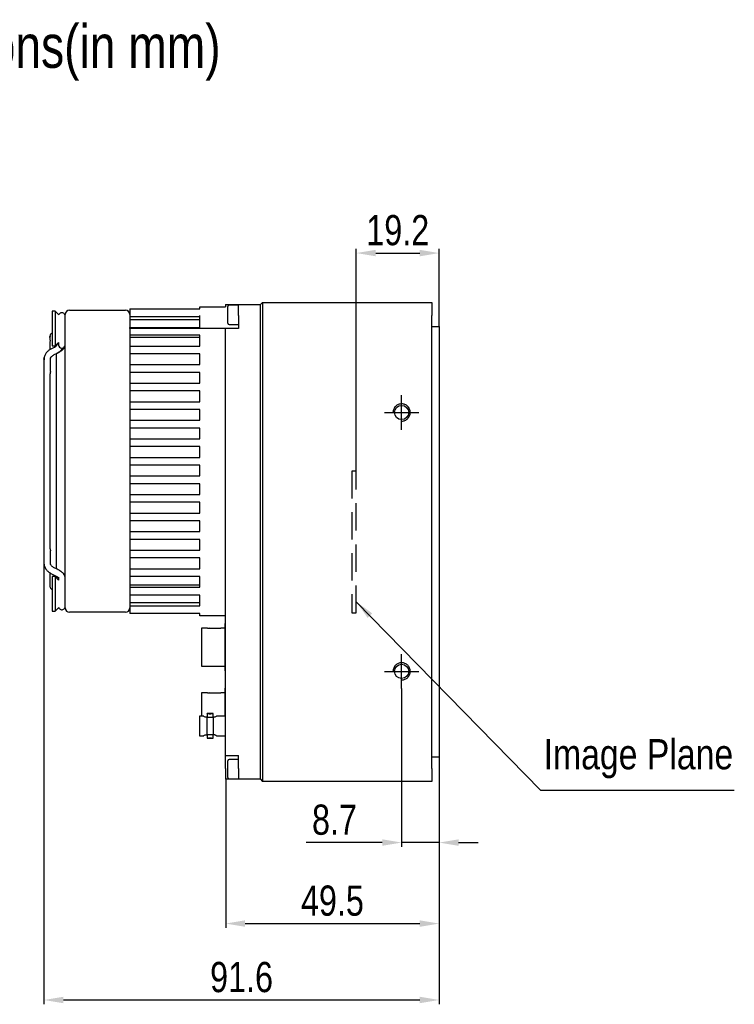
# Model space of a CAD drawing. Header units: millimetres. Extents: x 0 to 13214, y 0 to 1151.
# Tile 3 of 7: x 12890 to 13056, y 923 to 1151. Entities that reach past the tile are written whole.
import ezdxf

# ---------------------------------------------------------------- set-up
doc = ezdxf.new("R2010")
doc.units = ezdxf.units.MM
doc.header["$LTSCALE"] = 5
for name, pattern in [('CENTER', [50.8, 31.75, -6.35, 6.35, -6.35]), ('CENTER2', [28.575, 19.05, -3.175, 3.175, -3.175]), ('HIDDEN', [1.905, 1.27, -0.635])]:
    doc.linetypes.add(name, pattern=pattern)
for name, color, linetype, lineweight in [('粗实线-AW', 7, 'Continuous', 50), ('细实线', 3, 'Continuous', 25), ('细点画线', 1, 'CENTER2', 25)]:
    doc.layers.add(name, color=color, linetype=linetype, lineweight=lineweight)
doc.styles.add('iTek', font='txt', dxfattribs={"width": 0.8, "height": 7})
doc.dimstyles.new('iTek', dxfattribs={"dimscale": 0, "dimtxt": 7, "dimasz": 4.5, "dimexe": 1, "dimexo": 0, "dimgap": 1.5, "dimtad": 1, "dimtoh": 1, "dimdsep": 46, "dimtxsty": 'iTek', "dimcen": 4, "dimclrd": 256, "dimclre": 256, "dimclrt": 256, "dimazin": 2, "dimtfac": 1, "dimtmove": 0, "dimatfit": 3, "dimfxl": 1, "dimlwd": -1, "dimlwe": -1, "dimarcsym": 0})

# ---------------------------------------------------------------- blocks, each defined once
blk = doc.blocks.new('*D732')
at = {"layer": 'Defpoints', "color": 0}
for p in [(12987.59, 979.86), (12938.12, 974.76), (12987.59, 941.32)]:
    blk.add_point(p, dxfattribs=at)
at = {"layer": '细实线'}
for p, q in [((12987.59, 979.86), (12987.59, 940.32)), ((12938.12, 974.76), (12938.12, 940.32)), ((12942.62, 941.32), (12983.09, 941.32))]:
    blk.add_line(p, q, dxfattribs=at)
for points in [[(12942.62, 942.07), (12942.62, 940.57), (12938.12, 941.32)], [(12983.09, 942.07), (12983.09, 940.57), (12987.59, 941.32)]]:
    blk.add_solid(points, dxfattribs=at)
at = {"layer": '细实线', "insert": (12962.85, 946.59), "char_height": 7, "attachment_point": 5, "style": 'iTek'}
blk.add_mtext('49.5', dxfattribs=at)
blk = doc.blocks.new('*D733')
at = {"layer": 'Defpoints', "color": 0}
for p in [(12896.02, 1024.83), (12987.59, 979.86), (12987.59, 923.61)]:
    blk.add_point(p, dxfattribs=at)
at = {"layer": '细实线'}
for p, q in [((12896.02, 1024.83), (12896.02, 922.61)), ((12987.59, 979.86), (12987.59, 922.61)), ((12900.52, 923.61), (12983.09, 923.61))]:
    blk.add_line(p, q, dxfattribs=at)
for points in [[(12900.52, 924.36), (12900.52, 922.86), (12896.02, 923.61)], [(12983.09, 924.36), (12983.09, 922.86), (12987.59, 923.61)]]:
    blk.add_solid(points, dxfattribs=at)
at = {"layer": '细实线', "insert": (12941.8, 928.88), "char_height": 7, "attachment_point": 5, "style": 'iTek'}
blk.add_mtext('91.6', dxfattribs=at)
blk = doc.blocks.new('*D745')
at = {"layer": 'Defpoints', "color": 0}
for p in [(12978.89, 995.76), (12987.59, 979.86), (12987.59, 960.09)]:
    blk.add_point(p, dxfattribs=at)
at = {"layer": '细实线'}
for p, q in [((12978.89, 995.76), (12978.89, 959.09)), ((12987.59, 979.86), (12987.59, 959.09)), ((12974.39, 960.09), (12956.77, 960.09)), ((12987.59, 960.09), (12978.89, 960.09)), ((12992.09, 960.09), (12996.59, 960.09))]:
    blk.add_line(p, q, dxfattribs=at)
for points in [[(12974.39, 960.84), (12974.39, 959.34), (12978.89, 960.09)], [(12992.09, 960.84), (12992.09, 959.34), (12987.59, 960.09)]]:
    blk.add_solid(points, dxfattribs=at)
at = {"layer": '细实线', "insert": (12963.33, 965.35), "char_height": 7, "attachment_point": 5, "style": 'iTek'}
blk.add_mtext('8.7', dxfattribs=at)
blk = doc.blocks.new('*D746')
at = {"layer": 'Defpoints', "color": 0}
for p in [(12987.59, 1096.71), (12987.59, 1079.66), (12968.39, 1046.2)]:
    blk.add_point(p, dxfattribs=at)
at = {"layer": '细实线'}
for p, q in [((12968.39, 1046.2), (12968.39, 1097.71)), ((12987.59, 1079.66), (12987.59, 1097.71)), ((12972.89, 1096.71), (12983.09, 1096.71))]:
    blk.add_line(p, q, dxfattribs=at)
for points in [[(12972.89, 1097.46), (12972.89, 1095.96), (12968.39, 1096.71)], [(12983.09, 1097.46), (12983.09, 1095.96), (12987.59, 1096.71)]]:
    blk.add_solid(points, dxfattribs=at)
at = {"layer": '细实线', "insert": (12977.99, 1101.98), "char_height": 7, "attachment_point": 5, "style": 'iTek'}
blk.add_mtext('19.2', dxfattribs=at)

msp = doc.modelspace()

# ---------------------------------------------------------------- linework, layer by layer
at = {"layer": '粗实线-AW', "lineweight": 30}
for p, q in [((12932.117, 1083.765), (12932.117, 1084.265)), ((12932.117, 1084.265), (12938.117, 1084.265)), ((12938.117, 1084.765), (12938.117, 1084.265)), ((12938.117, 1084.765), (12941.117, 1084.765)), ((12938.617, 1082.388), (12938.617, 1084.352)), ((12941.117, 1084.665), (12938.93, 1084.665)), ((12941.117, 1082.265), (12941.117, 1084.765)), ((12941.117, 1084.765), (12946.167, 1084.765)), ((12946.167, 1084.765), (12946.667, 1085.265)), ((12946.167, 1082.265), (12946.167, 1084.765)), ((12946.667, 1085.265), (12946.667, 1082.265)), ((12946.667, 1085.265), (12985.887, 1085.265)), ((12985.887, 1085.265), (12985.887, 1082.265)), ((12898.597, 1083.235), (12897.917, 1083.235)), ((12897.917, 1083.235), (12897.917, 1075.195)), ((12899.466, 1082.366), (12898.597, 1083.235)), ((12898.597, 1083.235), (12898.597, 1075.195)), ((12900.917, 1080.465), (12900.917, 1082.465)), ((12901.917, 1083.465), (12914.917, 1083.465)), ((12915.917, 1083.765), (12915.917, 1081.965)), ((12915.917, 1083.765), (12932.117, 1083.765)), ((12932.117, 1081.965), (12915.917, 1081.965)), ((12915.917, 1081.965), (12915.917, 1080.465)), ((12932.117, 1079.465), (12932.117, 1082.265)), ((12938.617, 1080.477), (12938.617, 1082.388)), ((12941.117, 1082.265), (12941.117, 1079.265)), ((12946.167, 977.265), (12946.167, 1082.265)), ((12946.667, 1082.265), (12946.667, 977.265)), ((12985.887, 977.265), (12985.887, 1082.265)), ((12900.917, 1016.465), (12900.917, 1080.465)), ((12932.117, 1081.215), (12915.917, 1081.215)), ((12915.917, 1080.465), (12915.917, 1079.465)), ((12915.917, 1079.465), (12932.117, 1079.465)), ((12915.917, 1079.265), (12915.917, 1079.465)), ((12938.93, 1080.165), (12941.117, 1080.165)), ((12985.887, 1079.665), (12987.587, 1079.665)), ((12987.587, 1079.665), (12987.587, 1074.465)), ((12915.917, 1079.265), (12915.917, 1077.665)), ((12938.117, 1079.265), (12915.917, 1079.265)), ((12932.117, 1077.665), (12915.917, 1077.665)), ((12915.917, 1077.665), (12915.917, 1075.165)), ((12915.917, 1077.215), (12932.117, 1077.215)), ((12932.117, 1075.165), (12932.117, 1077.665)), ((12938.117, 980.265), (12938.117, 1079.265)), ((12941.117, 1079.265), (12938.117, 1079.265)), ((12898.401, 1074.849), (12897.729, 1074.52)), ((12897.917, 1075.195), (12898.597, 1075.195)), ((12898.737, 1075.064), (12898.442, 1074.861)), ((12898.597, 1075.195), (12899.418, 1076.015)), ((12898.837, 1075.168), (12898.737, 1075.064)), ((12898.917, 1075.231), (12898.917, 1075.515)), ((12899.417, 1076.015), (12899.417, 1075.397)), ((12915.917, 1075.165), (12915.917, 1073.365)), ((12915.917, 1075.165), (12932.117, 1075.165)), ((12898.389, 1073.173), (12899.06, 1073.502)), ((12898.917, 1027.959), (12898.917, 1073.432)), ((12899.018, 1073.49), (12899.674, 1073.892)), ((12899.06, 1073.502), (12899.08, 1073.514)), ((12932.117, 1073.365), (12915.917, 1073.365)), ((12915.917, 1073.365), (12915.917, 1070.865)), ((12932.117, 1070.865), (12932.117, 1073.365)), ((12987.587, 1074.465), (12987.587, 985.065)), ((12896.017, 1072.102), (12896.017, 1050.586)), ((12896.043, 1072.413), (12896.03, 1072.004)), ((12897.517, 1069.235), (12897.517, 1072.102)), ((12915.917, 1070.865), (12915.917, 1069.065)), ((12915.917, 1070.865), (12932.117, 1070.865)), ((12897.417, 1068.712), (12897.417, 1028.219)), ((12932.117, 1069.065), (12915.917, 1069.065)), ((12915.917, 1069.065), (12915.917, 1066.565)), ((12932.117, 1066.565), (12932.117, 1069.065)), ((12915.917, 1066.565), (12915.917, 1064.765)), ((12915.917, 1066.565), (12932.117, 1066.565)), ((12932.117, 1064.765), (12915.917, 1064.765)), ((12915.917, 1064.765), (12915.917, 1062.265)), ((12932.117, 1062.265), (12932.117, 1064.765)), ((12915.917, 1062.265), (12915.917, 1060.465)), ((12915.917, 1062.265), (12932.117, 1062.265)), ((12932.117, 1060.465), (12915.917, 1060.465)), ((12915.917, 1060.465), (12915.917, 1057.965)), ((12932.117, 1057.965), (12932.117, 1060.465)), ((12915.917, 1057.965), (12915.917, 1056.165)), ((12915.917, 1057.965), (12932.117, 1057.965)), ((12932.117, 1056.165), (12915.917, 1056.165)), ((12915.917, 1056.165), (12915.917, 1053.665)), ((12932.117, 1053.665), (12932.117, 1056.165)), ((12915.917, 1053.665), (12915.917, 1051.865)), ((12915.917, 1053.665), (12932.117, 1053.665)), ((12932.117, 1051.865), (12915.917, 1051.865)), ((12915.917, 1051.865), (12915.917, 1049.365)), ((12932.117, 1049.365), (12932.117, 1051.865)), ((12915.917, 1049.365), (12915.917, 1047.565)), ((12915.917, 1049.365), (12932.117, 1049.365)), ((12932.117, 1047.565), (12915.917, 1047.565)), ((12915.917, 1047.565), (12915.917, 1045.065)), ((12932.117, 1045.065), (12932.117, 1047.565)), ((12896.017, 1046.343), (12896.017, 1024.827)), ((12915.917, 1045.065), (12915.917, 1043.265)), ((12915.917, 1045.065), (12932.117, 1045.065)), ((12932.117, 1043.265), (12915.917, 1043.265)), ((12915.917, 1043.265), (12915.917, 1040.765)), ((12932.117, 1040.765), (12932.117, 1043.265)), ((12915.917, 1040.765), (12915.917, 1038.965)), ((12915.917, 1040.765), (12932.117, 1040.765)), ((12932.117, 1038.965), (12915.917, 1038.965)), ((12915.917, 1038.965), (12915.917, 1036.465)), ((12932.117, 1036.465), (12932.117, 1038.965)), ((12915.917, 1036.465), (12915.917, 1034.665)), ((12915.917, 1036.465), (12932.117, 1036.465)), ((12932.117, 1034.665), (12915.917, 1034.665)), ((12915.917, 1034.665), (12915.917, 1032.165)), ((12932.117, 1032.165), (12932.117, 1034.665)), ((12915.917, 1032.165), (12915.917, 1030.365)), ((12915.917, 1032.165), (12932.117, 1032.165)), ((12932.117, 1030.365), (12915.917, 1030.365)), ((12915.917, 1030.365), (12915.917, 1027.865)), ((12932.117, 1027.865), (12932.117, 1030.365)), ((12897.517, 1024.827), (12897.517, 1027.694)), ((12898.917, 1023.498), (12898.917, 1027.959)), ((12915.917, 1027.865), (12915.917, 1026.065)), ((12915.917, 1027.865), (12932.117, 1027.865)), ((12897.517, 1024.827), (12897.503, 1024.929)), ((12932.117, 1026.065), (12915.917, 1026.065)), ((12915.917, 1026.065), (12915.917, 1023.565)), ((12932.117, 1023.565), (12932.117, 1026.065)), ((12897.417, 1022.56), (12897.417, 1019.465)), ((12897.729, 1022.41), (12898.401, 1022.081)), ((12899.06, 1023.428), (12898.389, 1023.757)), ((12899.06, 1023.428), (12899.08, 1023.416)), ((12899.295, 1023.3), (12899.08, 1023.416)), ((12915.917, 1023.565), (12915.917, 1021.765)), ((12915.917, 1023.565), (12932.117, 1023.565)), ((12898.597, 1021.735), (12897.917, 1021.735)), ((12897.917, 1021.735), (12897.917, 1013.695)), ((12899.418, 1020.914), (12898.597, 1021.735)), ((12898.597, 1021.735), (12898.597, 1013.695)), ((12898.917, 1021.415), (12898.917, 1021.761)), ((12899.417, 1021.598), (12899.417, 1020.915)), ((12932.117, 1021.765), (12915.917, 1021.765)), ((12915.917, 1021.765), (12915.917, 1019.265)), ((12932.117, 1019.265), (12932.117, 1021.765)), ((12932.117, 1019.715), (12915.917, 1019.715)), ((12915.917, 1019.265), (12915.917, 1017.465)), ((12915.917, 1019.265), (12932.117, 1019.265)), ((12900.917, 1014.465), (12900.917, 1016.465)), ((12932.117, 1017.465), (12915.917, 1017.465)), ((12915.917, 1017.465), (12915.917, 1016.465)), ((12915.917, 1016.465), (12915.917, 1014.965)), ((12915.917, 1015.715), (12932.117, 1015.715)), ((12932.117, 1014.965), (12932.117, 1017.465)), ((12897.917, 1013.695), (12898.597, 1013.695)), ((12898.597, 1013.695), (12899.466, 1014.564)), ((12914.917, 1013.465), (12901.917, 1013.465)), ((12915.917, 1014.965), (12915.917, 1013.165)), ((12915.917, 1014.965), (12932.117, 1014.965)), ((12932.117, 1013.165), (12915.917, 1013.165)), ((12932.117, 1012.665), (12932.117, 1013.165)), ((12938.117, 1012.665), (12932.117, 1012.665)), ((12933.917, 1009.787), (12932.517, 1009.787)), ((12932.517, 1009.787), (12932.517, 1000.937)), ((12933.917, 1009.723), (12933.917, 1009.787)), ((12937.017, 1009.723), (12933.917, 1009.723)), ((12938.017, 1009.787), (12937.017, 1009.787)), ((12937.017, 1009.787), (12937.017, 1009.723)), ((12938.117, 1010.862), (12938.017, 1010.862)), ((12938.017, 999.862), (12938.017, 1010.862)), ((12932.517, 1000.937), (12933.917, 1000.937)), ((12933.917, 1001.001), (12937.017, 1001.001)), ((12933.917, 1000.937), (12933.917, 1001.001)), ((12937.017, 1001.001), (12937.017, 1000.937)), ((12937.017, 1000.937), (12938.017, 1000.937)), ((12938.017, 999.862), (12938.117, 999.862)), ((12938.117, 995.86), (12938.017, 995.86)), ((12938.017, 990.36), (12938.017, 995.86)), ((12933.917, 994.785), (12932.517, 994.785)), ((12932.517, 994.785), (12932.517, 990.36)), ((12933.917, 994.721), (12933.917, 994.785)), ((12937.017, 994.721), (12933.917, 994.721)), ((12938.017, 994.785), (12937.017, 994.785)), ((12937.017, 994.785), (12937.017, 994.721)), ((12932.517, 990.36), (12932.517, 989.39)), ((12938.017, 989.39), (12938.017, 990.36)), ((12933.007, 989.39), (12932.055, 989.39)), ((12933.807, 989.17), (12933.368, 989.17)), ((12935.208, 989.97), (12933.806, 989.97)), ((12933.807, 989.971), (12933.807, 989.17)), ((12933.807, 985.06), (12933.807, 989.17)), ((12935.207, 989.17), (12935.207, 989.971)), ((12935.207, 989.17), (12935.207, 985.06)), ((12935.646, 989.17), (12935.207, 989.17)), ((12938.117, 989.39), (12936.007, 989.39)), ((12932.055, 984.84), (12933.007, 984.84)), ((12933.368, 985.06), (12933.807, 985.06)), ((12933.806, 984.26), (12935.208, 984.26)), ((12933.807, 985.06), (12933.807, 984.259)), ((12935.207, 984.259), (12935.207, 985.06)), ((12935.646, 985.06), (12935.207, 985.06)), ((12936.007, 984.84), (12938.117, 984.84)), ((12987.587, 985.065), (12987.587, 979.865)), ((12938.117, 980.265), (12941.117, 980.265)), ((12938.117, 977.265), (12938.117, 980.265)), ((12938.617, 975.177), (12938.617, 979.052)), ((12941.117, 979.365), (12938.93, 979.365)), ((12941.117, 977.265), (12941.117, 980.265)), ((12987.587, 979.865), (12985.887, 979.865)), ((12938.117, 977.265), (12938.117, 974.765)), ((12941.117, 977.265), (12941.117, 974.765)), ((12946.167, 974.765), (12946.167, 977.265)), ((12946.667, 977.265), (12946.667, 974.265)), ((12985.887, 977.265), (12985.887, 974.265)), ((12941.117, 974.765), (12938.117, 974.765)), ((12938.93, 974.865), (12941.117, 974.865)), ((12946.167, 974.765), (12941.117, 974.765)), ((12946.167, 974.765), (12946.667, 974.265)), ((12985.887, 974.265), (12946.667, 974.265))]:
    msp.add_line(p, q, dxfattribs=at)
at = {"layer": '粗实线-AW', "lineweight": 30, "flags": 128}
for points in [[(12896.017, 1072.102), (12896.044, 1072.422), (12896.055, 1072.477)], [(12896.017, 1024.827), (12896.044, 1024.508), (12896.055, 1024.453)], [(12896.017, 1024.827), (12896.044, 1024.508), (12896.085, 1024.325)]]:
    msp.add_lwpolyline(points, dxfattribs=at)
at = {"layer": '粗实线-AW', "lineweight": 30}
for centre in [(12978.887, 1059.765), (12978.887, 999.765)]:
    msp.add_circle(centre, 1.65, dxfattribs=at)
for centre, radius, start, end in [((12938.93, 1084.352), 0.312, 90, 180), ((12901.917, 1082.465), 1, 90, 180), ((12914.917, 1082.465), 1, 0, 90), ((12938.93, 1080.477), 0.312, 180, 270), ((12900.155, 1075.41), 0.738, 181.01075, 270.97533), ((12900.18, 1075.41), 0.738, 269.02438, 358.98954), ((12897.695, 1076.336), 3.144, 296.12879, 328.68768), ((12901.917, 1014.465), 1, 180, 270), ((12914.917, 1014.465), 1, 270, 0), ((12934.417, 1009.162), 0.6, 69.22209, 110.77791), ((12934.417, 1001.562), 0.6, 249.22209, 290.77791), ((12934.417, 994.16), 0.6, 69.22209, 110.77791), ((12938.93, 979.052), 0.312, 90, 180), ((12938.93, 975.177), 0.313, 180, 270)]:
    msp.add_arc(centre, radius, start, end, dxfattribs=at)
for points, knots in [([(12900.242, 1082.868), (12900.141, 1082.866), (12899.93, 1082.863), (12899.655, 1082.692), (12899.491, 1082.504), (12899.469, 1082.381), (12899.466, 1082.366)], [0, 0, 0, 0, 0.2984664, 0.6250072, 0.9515509, 1, 1, 1, 1]), ([(12900.917, 1082.122), (12900.906, 1082.221), (12900.881, 1082.43), (12900.685, 1082.694), (12900.403, 1082.863), (12900.193, 1082.866), (12900.092, 1082.868)], [0, 0, 0, 0, 0.2387702, 0.4999994, 0.7612306, 1, 1, 1, 1]), ([(12897.917, 1078.165), (12897.828, 1078.123), (12897.639, 1078.035), (12897.455, 1077.777), (12897.33, 1076.743), (12897.454, 1077.714), (12897.407, 1077.065), (12897.42, 1076.739), (12897.417, 1076.112), (12897.417, 1075.355), (12897.417, 1074.731), (12897.417, 1074.39), (12897.417, 1074.384)], [0, 0, 0, 0, 0.0202253, 0.04279326, 0.06342077, 0.21902781, 0.3746349, 0.53024197, 0.68584905, 0.84145606, 0.99706311, 1, 1, 1, 1]), ([(12899.296, 1075.893), (12899.279, 1075.837), (12899.221, 1075.641), (12899.067, 1075.389), (12898.902, 1075.23), (12898.837, 1075.168)], [0, 0, 0, 0, 0.1986551, 0.6867267, 1, 1, 1, 1]), ([(12899.06, 1073.501), (12899.334, 1073.646), (12899.875, 1073.929), (12900.457, 1074.387), (12900.837, 1074.842), (12900.892, 1075.166), (12900.917, 1075.319)], [0, 0, 0, 0, 0.2733932, 0.537737, 0.7823964, 1, 1, 1, 1]), ([(12897.728, 1074.52), (12897.542, 1074.417), (12897.144, 1074.198), (12896.635, 1073.728), (12896.212, 1073.127), (12896.101, 1072.656), (12896.043, 1072.413)], [0, 0, 0, 0, 0.2125931, 0.4531252, 0.7181269, 1, 1, 1, 1]), ([(12897.504, 1072.004), (12897.514, 1072.131), (12897.534, 1072.377), (12897.795, 1072.804), (12898.161, 1073.031), (12898.389, 1073.173)], [0, 0, 0, 0, 0.2875262, 0.556065, 1, 1, 1, 1]), ([(12897.517, 1069.235), (12897.515, 1069.204), (12897.511, 1069.141), (12897.482, 1069.024), (12897.449, 1068.904), (12897.423, 1068.792), (12897.413, 1068.707), (12897.421, 1068.674), (12897.423, 1068.663)], [0, 0, 0, 0, 0.1834175, 0.3669222, 0.5481276, 0.7283123, 0.9120727, 1, 1, 1, 1]), ([(12896.017, 1050.586), (12896.017, 1050.291), (12896.017, 1049.837), (12896.017, 1049.078), (12896.017, 1048.465), (12896.017, 1047.851), (12896.017, 1047.093), (12896.017, 1046.639), (12896.017, 1046.343)], [0, 0, 0, 0, 0.2394568, 0.3683607, 0.5000001, 0.6316393, 0.7605432, 1, 1, 1, 1]), ([(12897.423, 1028.269), (12897.42, 1028.253), (12897.414, 1028.211), (12897.427, 1028.116), (12897.456, 1027.998), (12897.49, 1027.878), (12897.513, 1027.773), (12897.516, 1027.718), (12897.517, 1027.694)], [0, 0, 0, 0, 0.12747015, 0.31183902, 0.49762167, 0.67958008, 0.85855931, 1, 1, 1, 1]), ([(12897.445, 1024.826), (12897.45, 1024.773), (12897.458, 1024.678), (12897.52, 1024.606), (12897.547, 1024.574)], [0, 0, 0, 0, 0.5606514, 1, 1, 1, 1]), ([(12898.389, 1023.757), (12898.161, 1023.898), (12897.795, 1024.126), (12897.534, 1024.552), (12897.514, 1024.798), (12897.504, 1024.925)], [0, 0, 0, 0, 0.4439351, 0.7124742, 1, 1, 1, 1]), ([(12896.043, 1024.516), (12896.101, 1024.273), (12896.212, 1023.802), (12896.635, 1023.201), (12897.144, 1022.732), (12897.542, 1022.513), (12897.728, 1022.41)], [0, 0, 0, 0, 0.2818728, 0.5468749, 0.7874068, 1, 1, 1, 1]), ([(12900.917, 1021.611), (12900.897, 1021.745), (12900.852, 1022.051), (12900.522, 1022.478), (12899.95, 1022.957), (12899.366, 1023.266), (12899.06, 1023.428)], [0, 0, 0, 0, 0.1843325, 0.4181044, 0.695047, 1, 1, 1, 1]), ([(12898.401, 1022.08), (12898.609, 1021.972), (12899.004, 1021.767), (12899.329, 1021.535), (12899.384, 1021.512), (12899.408, 1021.502)], [0, 0, 0, 0, 0.3783794, 0.7180583, 1, 1, 1, 1]), ([(12898.917, 1021.68), (12898.954, 1021.644), (12899.09, 1021.51), (12899.221, 1021.288), (12899.279, 1021.093), (12899.296, 1021.036)], [0, 0, 0, 0, 0.2074631, 0.7707384, 1, 1, 1, 1]), ([(12897.417, 1019.465), (12897.429, 1019.366), (12897.454, 1019.158), (12897.64, 1018.893), (12897.828, 1018.806), (12897.917, 1018.765)], [0, 0, 0, 0, 0.32525023, 0.68109481, 1, 1, 1, 1]), ([(12899.466, 1014.564), (12899.469, 1014.548), (12899.491, 1014.425), (12899.655, 1014.237), (12899.93, 1014.066), (12900.141, 1014.063), (12900.242, 1014.062)], [0, 0, 0, 0, 0.0484491, 0.374993, 0.7015332, 1, 1, 1, 1]), ([(12900.092, 1014.062), (12900.193, 1014.063), (12900.403, 1014.067), (12900.685, 1014.235), (12900.881, 1014.499), (12900.906, 1014.708), (12900.917, 1014.808)], [0, 0, 0, 0, 0.23876931, 0.49999959, 0.76122851, 1, 1, 1, 1]), ([(12932.057, 989.39), (12932.057, 989.356), (12932.057, 989.287), (12932.057, 988.761), (12932.057, 988.009), (12932.057, 987.413), (12932.057, 987.115)], [0, 0, 0, 0, 0.2500001, 0.4999996, 0.7500011, 1, 1, 1, 1]), ([(12933.368, 989.17), (12933.261, 989.234), (12933.058, 989.354), (12933.023, 989.378), (12933.007, 989.39)], [0, 0, 0, 0, 0.52912688, 1, 1, 1, 1]), ([(12935.207, 989.97), (12935.197, 989.967), (12935.176, 989.962), (12935.014, 989.926), (12934.782, 989.892), (12934.507, 989.878), (12934.232, 989.892), (12934.001, 989.926), (12933.839, 989.962), (12933.818, 989.967), (12933.807, 989.97)], [0, 0, 0, 0, 0.1237775, 0.250008, 0.3763268, 0.5000002, 0.6236741, 0.7499931, 0.8762234, 1, 1, 1, 1]), ([(12933.807, 989.17), (12933.93, 989.17), (12934.15, 989.17), (12934.507, 989.17), (12934.864, 989.17), (12935.085, 989.17), (12935.207, 989.17)], [0, 0, 0, 0, 0.27746965, 0.49999568, 0.72252919, 1, 1, 1, 1]), ([(12936.007, 989.39), (12935.991, 989.378), (12935.957, 989.354), (12935.754, 989.234), (12935.646, 989.17)], [0, 0, 0, 0, 0.4708733, 1, 1, 1, 1]), ([(12932.057, 987.115), (12932.057, 986.817), (12932.057, 986.22), (12932.057, 985.468), (12932.057, 984.942), (12932.057, 984.874), (12932.057, 984.84)], [0, 0, 0, 0, 0.2500006, 0.5, 0.7500003, 1, 1, 1, 1]), ([(12933.007, 984.84), (12933.023, 984.851), (12933.058, 984.876), (12933.261, 984.996), (12933.368, 985.06)], [0, 0, 0, 0, 0.4708739, 1, 1, 1, 1]), ([(12935.207, 985.06), (12935.085, 985.06), (12934.864, 985.06), (12934.507, 985.06), (12934.15, 985.06), (12933.93, 985.06), (12933.807, 985.06)], [0, 0, 0, 0, 0.2774688, 0.4999993, 0.7225278, 1, 1, 1, 1]), ([(12933.807, 984.26), (12933.818, 984.262), (12933.839, 984.268), (12934.001, 984.303), (12934.232, 984.337), (12934.507, 984.352), (12934.782, 984.337), (12935.014, 984.303), (12935.176, 984.268), (12935.197, 984.262), (12935.207, 984.26)], [0, 0, 0, 0, 0.1237766, 0.2500072, 0.3763258, 0.4999998, 0.6236733, 0.7499917, 0.8762225, 1, 1, 1, 1]), ([(12935.646, 985.06), (12935.751, 984.998), (12935.949, 984.881), (12936.035, 984.82), (12935.949, 984.881), (12935.751, 984.998), (12935.646, 985.06)], [0, 0, 0, 0, 0.264563, 0.5, 0.735437, 1, 1, 1, 1])]:
    msp.add_open_spline(points, degree=3, knots=knots, dxfattribs=at)
at = {"layer": '细实线', "linetype": 'HIDDEN'}
for p, q in [((12968.387, 1046.2), (12967.387, 1046.2)), ((12967.387, 1046.2), (12967.387, 1013.33)), ((12968.387, 1013.33), (12968.387, 1046.2)), ((12967.387, 1013.33), (12968.387, 1013.33))]:
    msp.add_line(p, q, dxfattribs=at)
at = {"layer": '细实线', "linetype": 'CENTER'}
for centre in [(12978.887, 1059.765), (12978.887, 999.765)]:
    msp.add_arc(centre, 2, 270, 180, dxfattribs=at)
at = {"layer": '细点画线', "linetype": 'CENTER', "ltscale": 0.1}
for p, q in [((12978.887, 1055.765), (12978.887, 1063.765)), ((12974.887, 1059.765), (12982.887, 1059.765)), ((12978.887, 995.765), (12978.887, 1003.765)), ((12974.887, 999.765), (12982.887, 999.765))]:
    msp.add_line(p, q, dxfattribs=at)

# ---------------------------------------------------------------- texts
at = {"layer": '细实线', "color": 1, "linetype": 'CENTER', "lineweight": 30, "insert": (12631.364, 1149.637), "char_height": 10, "width": 387.27601, "attachment_point": 1, "style": 'iTek'}
msp.add_mtext('{\\C0;TTS127MSCXP10-22M Camera Mechanical Dimensions(in mm)}', dxfattribs=at)
at = {"layer": '细实线', "color": 1, "linetype": 'CENTER', "insert": (13011.786, 984.067), "char_height": 7, "width": 49.62247, "attachment_point": 1, "style": 'iTek'}
msp.add_mtext('{\\fArial|b0|i0|c0|p34;Image Plane}', dxfattribs=at)

# ---------------------------------------------------------------- dimensions: what is measured, and where the dimension line sits
at = {"layer": '细实线'}
dim = msp.add_linear_dim(base=(12987.587, 1096.71), p1=(12968.387, 1046.2), p2=(12987.587, 1079.665), dimstyle='iTek', override={"dimscale": 1}, dxfattribs=at)
dim.commit()
dim.dimension.update_dxf_attribs({"geometry": '*D746', "text_midpoint": (12977.987, 1101.976)})
for base, p1, text, picture, middle in [((12987.587, 923.608), (12896.017, 1024.827), '91.6', '*D733', (12941.802, 928.883)), ((12987.587, 941.324), (12938.117, 974.765), '49.5', '*D732', (12962.852, 946.589))]:
    dim = msp.add_linear_dim(base=base, p1=p1, p2=(12987.587, 979.865), text=text, dimstyle='iTek', override={"dimscale": 1}, dxfattribs=at)
    dim.commit()
    dim.dimension.update_dxf_attribs({"geometry": picture, "text_midpoint": middle})
dim = msp.add_linear_dim(base=(12987.587, 960.094), p1=(12978.887, 995.765), p2=(12987.587, 979.865), dimstyle='iTek', override={"dimscale": 1}, dxfattribs=at)
dim.commit()
dim.dimension.update_dxf_attribs({"geometry": '*D745', "text_midpoint": (12963.329, 960.094), "dimtype": 160})

# ---------------------------------------------------------------- leaders
at = {"layer": '细实线', "color": 3}
msp.add_leader([(12968.387, 1015.912), (13011.072, 972.245), (13055.968, 972.245)], dimstyle='iTek', override={"dimscale": 1, "dimtad": 0}, dxfattribs=at)

doc.saveas('drawing.dxf')
